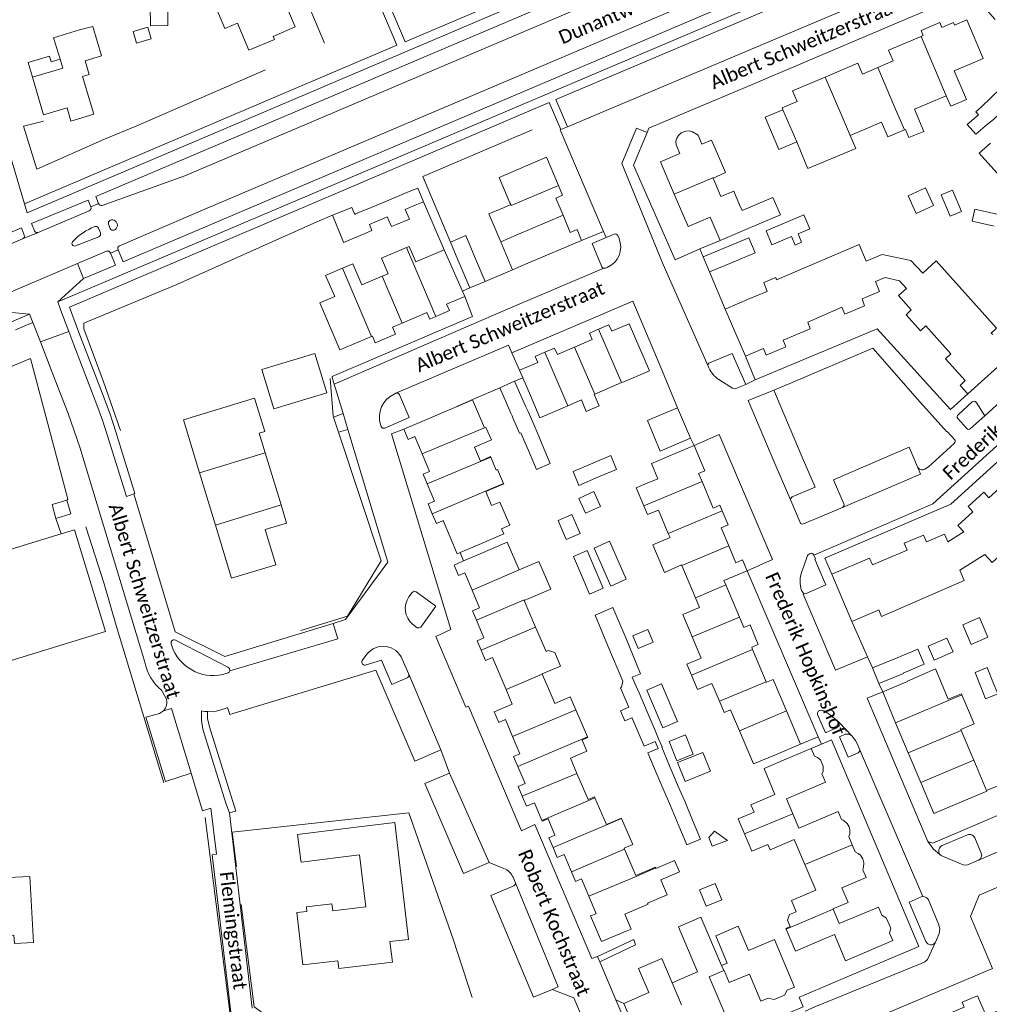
# Model space of a CAD drawing. Extents: x 177628 to 188968, y 384226 to 390673.
# Tile 147 of 256: x 183283 to 183461, y 386505 to 386685. Entities that reach past the tile are written whole.
import ezdxf

# ---------------------------------------------------------------- set-up
doc = ezdxf.new("R2010")
doc.units = 0
for name, color, linetype, lineweight in [('B01_D', 14, 'Continuous', 9), ('B01_F', 14, 'Continuous', 9), ('B01_T', 14, 'Continuous', 9), ('B02_F', 14, 'Continuous', 9), ('B02_T', 14, 'Continuous', 9), ('B07_D', 14, 'Continuous', 9), ('B11_F', 14, 'Continuous', 9), ('B11_S', 14, 'Continuous', 9), ('B14_F', 14, 'Continuous', 9), ('T01_F', 253, 'Continuous', 9), ('T03_F', 253, 'Continuous', 9), ('T04_F', 253, 'HAAG', 9), ('T04_T', 253, 'HAAG', 9), ('T05_F', 253, 'Continuous', 9), ('T05_T', 253, 'Continuous', 9), ('T22_D', 253, 'Continuous', 9), ('T22_F', 253, 'Continuous', 9), ('T22_T', 253, 'Continuous', 9), ('V00_F', 8, 'Continuous', 9), ('V00_T', 8, 'Continuous', 9), ('Z06', 7, 'Continuous', 9)]:
    doc.layers.add(name, color=color, linetype=linetype, lineweight=lineweight)
doc.styles.add('Legend', font='calibri.ttf')
doc.linetypes.add('HAAG', pattern='A,4,-1,[5,TOPOCAD.SHX,S=0.35,R=0,X=-0.35,Y=-0.35],-1', length=6)

msp = doc.modelspace()

# ---------------------------------------------------------------- linework, layer by layer
at = {"layer": 'B01_D', "linetype": 'Continuous'}
for points in [[(183330.829, 386689.912), (183333.593, 386683.403), (183329.56, 386681.671), (183329.809, 386681.094), (183325.09, 386679.127), (183323.012, 386684.073), (183320.701, 386683.113), (183317.744, 386690.232), (183325.934, 386693.728), (183327.239, 386690.671)], [(183294.132, 386682.883), (183289.353, 386681.414), (183290.56, 386677.487)], [(183290.56, 386677.487), (183291.063, 386675.848), (183285.491, 386674.206)], [(183285.491, 386674.206), (183287.525, 386667.295), (183291.833, 386668.562), (183292.546, 386666.168), (183296.726, 386667.406), (183294.681, 386674.321), (183295.894, 386674.679), (183295.142, 386677.212)]]:
    msp.add_lwpolyline(points, dxfattribs=at)
at = {"layer": 'B01_F', "linetype": 'Continuous'}
for points in [[(183412.364, 386656.725), (183410.891, 386660.169)], [(183410.075, 386655.7), (183412.364, 386656.725)], [(183416.492, 386646.482), (183422.412, 386648.992), (183421.05, 386652.205), (183415.388, 386649.788)], [(183411.37, 386644.305), (183409.558, 386648.566)], [(183416.492, 386646.482), (183411.37, 386644.305)], [(183328.009, 386609.329), (183326.131, 386615.477)], [(183398.825, 386603.477), (183401.124, 386604.447)], [(183344.756, 386536.959), (183334.039, 386535.603), (183334.638, 386530.851)]]:
    msp.add_lwpolyline(points, dxfattribs=at)
at = {"layer": 'B01_T', "linetype": 'Continuous'}
for points in [[(183448.563, 386681.834), (183448.164, 386682.759), (183451.563, 386684.207), (183451.957, 386683.282)], [(183454.255, 386683.741), (183454.067, 386684.182), (183451.957, 386683.282)], [(183454.255, 386683.741), (183456.517, 386684.706), (183459.542, 386677.617), (183457.28, 386676.652)], [(183294.132, 386682.883), (183296.529, 386683.484), (183298.124, 386678.095), (183295.142, 386677.212)], [(183448.563, 386681.834), (183448.175, 386681.668)], [(183448.175, 386681.668), (183442.218, 386679.126), (183443.055, 386677.165)], [(183290.56, 386677.487), (183288.935, 386677.008), (183288.633, 386678.033), (183284.704, 386676.875), (183285.491, 386674.206)], [(183430.59, 386674.212), (183436.592, 386676.773), (183437.446, 386674.771)], [(183443.055, 386677.165), (183440.255, 386675.97)], [(183454.222, 386675.347), (183457.28, 386676.652)], [(183440.255, 386675.97), (183437.446, 386674.771)], [(183454.222, 386675.347), (183456.448, 386670.118), (183453.582, 386668.916)], [(183422.83, 386668.248), (183422.707, 386668.591), (183425.453, 386669.762), (183424.638, 386671.672), (183430.59, 386674.212)], [(183403.999, 386660.214), (183403.307, 386661.839), (183403.289, 386662.507), (183403.471, 386663.042), (183403.747, 386663.544), (183404.247, 386663.984), (183405.096, 386664.342), (183405.733, 386664.346), (183406.345, 386664.201), (183407.345, 386663.557), (183408.036, 386661.932)], [(183408.036, 386661.932), (183409.819, 386662.69), (183410.891, 386660.169)], [(183425.383, 386662.336), (183426.999, 386658.482)], [(183403.999, 386660.214), (183400.465, 386658.711), (183402.988, 386652.779)], [(183372.902, 386651.191), (183370.926, 386655.855), (183379.594, 386659.527), (183381.768, 386654.394)], [(183414.946, 386650.838), (183413.878, 386653.339), (183411.516, 386652.329), (183410.075, 386655.7)], [(183381.768, 386654.394), (183382.536, 386652.582), (183381.291, 386652.055), (183382.62, 386648.919)], [(183373.049, 386650.88), (183372.902, 386651.191)], [(183402.988, 386652.779), (183405.512, 386646.846), (183409.558, 386648.566)], [(183371.844, 386650.366), (183373.049, 386650.88)], [(183382.62, 386648.919), (183383.95, 386645.778), (183385.185, 386646.301), (183386.029, 386644.309)], [(183386.029, 386644.309), (183376.201, 386640.146)], [(183360.887, 386642.612), (183355.671, 386640.384)], [(183364.21, 386635.039), (183360.887, 386642.612)], [(183461.269, 386627.079), (183460.982, 386627.361), (183461.96, 386628.239), (183450.943, 386640.554), (183448.452, 386638.325), (183446.307, 386640.667), (183441.05, 386641.757), (183438.118, 386640.492), (183436.814, 386643.557), (183421.708, 386637.13)], [(183349.53, 386637.762), (183345.811, 386636.174)], [(183350.622, 386638.229), (183349.53, 386637.762)], [(183456.69, 386616.23), (183455.29, 386617.78), (183456.24, 386618.68), (183452.65, 386622.66), (183453.59, 386623.55), (183449.01, 386628.67), (183448.04, 386627.8), (183445.43, 386630.7), (183446.36, 386631.59), (183444, 386634.24), (183445.46, 386635.55), (183444.23, 386636.91), (183441.58, 386637.54), (183439.8, 386636.8), (183440.57, 386634.95), (183437.35, 386633.6), (183437.79, 386632.37), (183434.2, 386630.85), (183433.68, 386632.1), (183427.4, 386629.37), (183427.88, 386628.15), (183422.92, 386626.05), (183423.38, 386624.87), (183419.81, 386623.32), (183419.3, 386624.52), (183416, 386623.13)], [(183364.633, 386634.076), (183364.21, 386635.039)], [(183419.975, 386634.985), (183416.821, 386633.667)], [(183340.824, 386634.044), (183338.096, 386632.879), (183341.771, 386624.274), (183347.58, 386626.755)], [(183359.325, 386630.4), (183361.814, 386631.463), (183361.305, 386632.655), (183364.633, 386634.076)], [(183412.322, 386631.711), (183416.821, 386633.667)], [(183416, 386623.13), (183412.322, 386631.711)], [(183353.192, 386629.187), (183357.71, 386631.116), (183358.218, 386629.927), (183359.325, 386630.4)], [(183347.58, 386626.755), (183347.721, 386626.815), (183348.242, 386625.596), (183351.951, 386627.18), (183351.418, 386628.429), (183353.192, 386629.187)], [(183384.712, 386624.771), (183387.954, 386626.17), (183387.451, 386627.338), (183389.119, 386628.058)], [(183389.119, 386628.058), (183391.02, 386628.878), (183391.535, 386627.685), (183394.728, 386629.063), (183398.45, 386620.441), (183393.764, 386618.418)], [(183379.287, 386623.844), (183381.088, 386624.622), (183381.603, 386623.429), (183384.712, 386624.771)], [(183379.287, 386623.844), (183377.507, 386623.076), (183377.979, 386621.982), (183374.665, 386620.551)], [(183464.6, 386623.33), (183456.69, 386616.23)], [(183374.665, 386620.551), (183375.256, 386619.181)], [(183375.256, 386619.181), (183376.667, 386615.913)], [(183393.336, 386618.287), (183388.423, 386616.174)], [(183393.764, 386618.418), (183393.745, 386618.463), (183393.336, 386618.287)], [(183326.131, 386615.477), (183313.139, 386611.51), (183316.099, 386601.775)], [(183363.237, 386613.918), (183366.069, 386615.127), (183368.243, 386610.035)], [(183376.667, 386615.913), (183378.381, 386611.854), (183383.509, 386614.06)], [(183383.509, 386614.06), (183385.974, 386615.12)], [(183388.423, 386616.174), (183388.319, 386616.129)], [(183431.799, 386583.227), (183438.74, 386586.193), (183439.279, 386584.932), (183445.611, 386587.638), (183445.075, 386588.892), (183448.607, 386590.401), (183449.138, 386589.16), (183452.45, 386590.575), (183453.059, 386589.18), (183456.001, 386590.983), (183454.906, 386592.152), (183457.647, 386594.638), (183456.744, 386595.634), (183459.612, 386598.237), (183460.542, 386597.213), (183465.678, 386601.873), (183464.773, 386602.87), (183478.242, 386615.092)], [(183363.237, 386613.918), (183353.477, 386609.755)], [(183353.477, 386609.755), (183354.273, 386607.889), (183355.486, 386608.407), (183356.84, 386605.233)], [(183366.413, 386606.487), (183369.5, 386607.806), (183368.518, 386610.105), (183368.26, 386609.995)], [(183368.243, 386610.035), (183368.26, 386609.995)], [(183328.11, 386605.443), (183327.016, 386609.026), (183328.009, 386609.329)], [(183366.413, 386606.487), (183367.497, 386603.948)], [(183401.992, 386604.83), (183406.652, 386606.782)], [(183406.652, 386606.782), (183408.584, 386602.172), (183407.437, 386601.691), (183408.056, 386600.215)], [(183331.023, 386595.903), (183328.11, 386605.443)], [(183356.84, 386605.233), (183358.2, 386602.044), (183357.015, 386601.539), (183357.767, 386599.777)], [(183401.992, 386604.83), (183401.124, 386604.447)], [(183316.099, 386601.775), (183319, 386592.232)], [(183398.008, 386599.876), (183399.991, 386600.713)], [(183440.199, 386576.595), (183440.419, 386576.71), (183440.937, 386575.519), (183456.062, 386582.099), (183455.251, 386583.963), (183459.826, 386586.86), (183461.187, 386585.354), (183473.414, 386596.411), (183472.543, 386597.375), (183476.574, 386601.018)], [(183357.767, 386599.777), (183359.113, 386596.62), (183357.907, 386596.105), (183358.679, 386594.296)], [(183411.744, 386594.831), (183411.319, 386595.844), (183410.101, 386595.334), (183408.056, 386600.215)], [(183368.463, 386598.348), (183369.547, 386595.808)], [(183319, 386592.232), (183321.96, 386582.497), (183330.069, 386584.973), (183328.108, 386591.392), (183332.034, 386592.591), (183331.023, 386595.903)], [(183363.779, 386587.205), (183363.263, 386586.985), (183360.679, 386593.042), (183359.44, 386592.513), (183358.679, 386594.296)], [(183401.881, 386590.702), (183400.075, 386594.98)], [(183412.947, 386588.407), (183411.565, 386591.705), (183412.831, 386592.236), (183411.744, 386594.831)], [(183402.202, 386589.942), (183401.881, 386590.702)], [(183367.701, 386588.879), (183363.779, 386587.205)], [(183367.04, 386586.758), (183372.399, 386589.105), (183374.568, 386584.021)], [(183416.314, 386583.877), (183415.488, 386585.85), (183414.238, 386585.326), (183412.947, 386588.407)], [(183367.04, 386586.758), (183364.423, 386585.653)], [(183364.423, 386585.653), (183362.674, 386584.914), (183363.474, 386583.019), (183364.619, 386583.503), (183365.974, 386580.295)], [(183375.521, 386578.448), (183380.359, 386580.512), (183378.201, 386585.571), (183374.568, 386584.021)], [(183404.367, 386584.815), (183404.317, 386584.933)], [(183406.852, 386578.927), (183404.367, 386584.815)], [(183412.426, 386581.261), (183412.074, 386582.101), (183416.314, 386583.877)], [(183435.5, 386574.567), (183431.799, 386583.227)], [(183414.896, 386575.367), (183412.426, 386581.261)], [(183365.974, 386580.295), (183367.324, 386577.1), (183366.036, 386576.557), (183366.778, 386574.8)], [(183375.521, 386578.448), (183377.606, 386573.56)], [(183407.602, 386577.151), (183406.852, 386578.927)], [(183440.199, 386576.595), (183435.5, 386574.567)], [(183366.778, 386574.8), (183368.139, 386571.579), (183366.921, 386571.065), (183367.665, 386569.302)], [(183417.322, 386569.455), (183417.155, 386569.854), (183418.365, 386570.36), (183416.853, 386573.97), (183415.686, 386573.481), (183414.896, 386575.367)], [(183377.606, 386573.56), (183379.504, 386569.112)], [(183406.266, 386571.754), (183405.684, 386573.134)], [(183407.903, 386567.877), (183406.266, 386571.754)], [(183367.665, 386569.302), (183368.456, 386567.429), (183369.714, 386567.96), (183372.182, 386562.117)], [(183419.791, 386563.561), (183417.322, 386569.455)], [(183445.677, 386563.606), (183445.653, 386563.661), (183450.801, 386565.905), (183453.126, 386560.349)], [(183409.857, 386563.251), (183411.238, 386559.98)], [(183423.537, 386558.201), (183421.112, 386563.988), (183419.836, 386563.453), (183419.791, 386563.561)], [(183441.126, 386561.694), (183445.677, 386563.606)], [(183372.182, 386562.117), (183373.314, 386559.437), (183370.032, 386558.051), (183370.852, 386556.11), (183372.077, 386556.627), (183373.379, 386553.544)], [(183381.104, 386559.579), (183379.939, 386562.31)], [(183443.501, 386556.037), (183441.126, 386561.694)], [(183411.238, 386559.98), (183412.104, 386557.928), (183413.301, 386558.434), (183414.922, 386554.594)], [(183423.537, 386558.201), (183426.083, 386552.123)], [(183443.501, 386556.037), (183445.799, 386550.565)], [(183414.922, 386554.594), (183417.496, 386548.496), (183421.492, 386550.2)], [(183455.514, 386554.644), (183455.442, 386554.815)], [(183457.814, 386549.172), (183455.514, 386554.644)], [(183373.379, 386553.544), (183374.732, 386550.341), (183373.576, 386549.853), (183374.335, 386548.056)], [(183426.083, 386552.123), (183421.492, 386550.2)], [(183423.43, 386549.384), (183428.031, 386551.341)], [(183428.031, 386551.341), (183428.622, 386549.951)], [(183445.799, 386550.565), (183448.098, 386545.092)], [(183385.147, 386546.777), (183383.966, 386549.538)], [(183415.826, 386535.725), (183414.671, 386538.452), (183417.574, 386539.681), (183416.994, 386541.05), (183421.412, 386542.92), (183419.41, 386547.65), (183423.43, 386549.384)], [(183428.622, 386549.951), (183429.187, 386549.687), (183429.739, 386549.233), (183430.255, 386548.075), (183430.253, 386547.138), (183429.999, 386546.711)], [(183458.282, 386548.06), (183457.814, 386549.172)], [(183374.335, 386548.056), (183375.665, 386544.908), (183374.395, 386544.372), (183375.148, 386542.589)], [(183388.464, 386542.325), (183388.397, 386542.482), (183387.202, 386541.972), (183385.147, 386546.777)], [(183429.999, 386546.711), (183430.659, 386545.158), (183423.499, 386542.114), (183424.659, 386539.385)], [(183458.282, 386548.06), (183460.143, 386543.63)], [(183460.143, 386543.63), (183460.191, 386543.515), (183450.473, 386539.435), (183448.098, 386545.092)], [(183375.148, 386542.589), (183375.925, 386540.75), (183377.387, 386541.367), (183378.739, 386538.165)], [(183390.567, 386537.397), (183388.464, 386542.325)], [(183424.659, 386539.385), (183425.782, 386536.743), (183432.959, 386539.795), (183433.579, 386538.338)], [(183335.756, 386521.525), (183333.871, 386521.301), (183335.012, 386511.708), (183341.401, 386512.468), (183341.566, 386511.073), (183351.382, 386512.24), (183350.936, 386515.986), (183354.35, 386516.392), (183351.804, 386537.797), (183344.756, 386536.959)], [(183378.739, 386538.165), (183378.806, 386538.006), (183379.874, 386538.457), (183381.138, 386535.462), (183380.031, 386534.994), (183380.788, 386533.203)], [(183433.579, 386538.338), (183433.88, 386538.235), (183434.212, 386537.989), (183434.612, 386537.631), (183434.999, 386536.977), (183435.133, 386536.436), (183435.116, 386535.663), (183434.909, 386535.208)], [(183426.883, 386530.073), (183424.932, 386534.683), (183420.514, 386532.813), (183420.105, 386533.778), (183417.175, 386532.537), (183415.826, 386535.725)], [(183434.909, 386535.208), (183435.55, 386533.7)], [(183380.788, 386533.203), (183381.56, 386531.375), (183382.83, 386531.912), (183384.159, 386528.766)], [(183393.895, 386532.907), (183393.828, 386533.064)], [(183395.953, 386528.082), (183393.895, 386532.907)], [(183435.55, 386533.7), (183436.106, 386532.393)], [(183436.106, 386532.393), (183436.655, 386532.135), (183437.06, 386531.793), (183437.505, 386531.128), (183437.685, 386530.385), (183437.59, 386529.613), (183437.484, 386529.151)], [(183345.362, 386531.867), (183346.497, 386522.331)], [(183384.159, 386528.766), (183384.904, 386527.001), (183386.008, 386527.467), (183387.353, 386524.289)], [(183425.286, 386521.468), (183424.448, 386523.518), (183428.866, 386525.388), (183426.883, 386530.073)], [(183432.054, 386521.899), (183432.027, 386521.962), (183434.804, 386523.142), (183433.664, 386525.822), (183438.098, 386527.707), (183437.484, 386529.151)], [(183387.353, 386524.289), (183388.705, 386521.094), (183387.676, 386520.679), (183389.63, 386516.016), (183394.175, 386517.921)], [(183340.459, 386521.613), (183340.308, 386522.884), (183335.661, 386522.328), (183335.756, 386521.525)], [(183394.175, 386517.921), (183395.102, 386518.276), (183393.919, 386521.031), (183398.184, 386522.851), (183398.109, 386523.026)], [(183440.976, 386520.836), (183440.345, 386522.322), (183433.17, 386519.272), (183432.054, 386521.899)], [(183442.373, 386517.551), (183442.6, 386518.46), (183441.79, 386520.37), (183440.976, 386520.836)], [(183427.851, 386515.376), (183432.284, 386517.261), (183434.313, 386512.488), (183442.962, 386516.165), (183442.373, 386517.551)], [(183393.724, 386504.689), (183398.339, 386506.648), (183396.46, 386511.076), (183400.731, 386512.889)], [(183411.056, 386501.796), (183412.423, 386502.375), (183409.385, 386509.559), (183412.047, 386510.685)], [(183412.047, 386510.685), (183412.102, 386510.708), (183413.033, 386508.506), (183416.743, 386510.053), (183418.85, 386505.07), (183420.14, 386505.615)], [(183423.053, 386512.276), (183425, 386507.67), (183423.637, 386507.094)], [(183420.14, 386505.615), (183421.25, 386505.37), (183423.15, 386506.17), (183423.637, 386507.094)], [(183466.184, 386499.574), (183464.235, 386504.182), (183460.062, 386502.417), (183458.509, 386506.088), (183455.677, 386504.891), (183456.062, 386503.982), (183452.445, 386502.452)], [(183398.775, 386496.604), (183397.406, 386496.025), (183393.724, 386504.689)]]:
    msp.add_lwpolyline(points, dxfattribs=at)
at = {"layer": 'B02_F', "linetype": 'Continuous'}
for points in [[(183455.539, 386649.615), (183453.493, 386648.76), (183451.829, 386652.662), (183453.898, 386653.529), (183455.539, 386649.615)], [(183461.557, 386646.936), (183457.531, 386647.848), (183458.016, 386650.034), (183462.016, 386649.128)], [(183450.405, 386567.801), (183450.527, 386567.515), (183454.006, 386569.001), (183452.897, 386571.547), (183449.449, 386570.041)]]:
    msp.add_lwpolyline(points, dxfattribs=at)
at = {"layer": 'B02_T', "linetype": 'Continuous'}
for points in [[(183461.386, 386666.45), (183464.979, 386669.819), (183462.783, 386672.161), (183459.193, 386668.794)], [(183425.383, 386662.336), (183422.113, 386660.949), (183419.604, 386666.865), (183422.83, 386668.248)], [(183458.674, 386667.314), (183458.147, 386667.873), (183459.193, 386668.794)], [(183461.386, 386666.45), (183460.299, 386665.587)], [(183350.302, 386651.527), (183354.467, 386653.277)], [(183354.467, 386653.277), (183356.038, 386653.889), (183357.107, 386651.404)], [(183347.519, 386650.358), (183350.302, 386651.527)], [(183340.446, 386648.929), (183343.978, 386650.345), (183344.484, 386649.083)], [(183344.663, 386649.158), (183347.519, 386650.358)], [(183353.752, 386649.994), (183355.532, 386650.742)], [(183342.311, 386644.275), (183340.446, 386648.929)], [(183344.484, 386649.083), (183344.663, 386649.158)], [(183348.584, 386647.823), (183350.456, 386648.61)], [(183420.859, 386643.52), (183419.773, 386646.09), (183426.693, 386649.013), (183427.779, 386646.443)], [(183425.637, 386645.538), (183427.779, 386646.443)], [(183362.022, 386644.012), (183364.822, 386645.202), (183366.188, 386641.972)], [(183363.388, 386640.788), (183362.022, 386644.012)], [(183413.437, 386640.226), (183417.765, 386642.048), (183416.606, 386644.803), (183408.285, 386641.305)], [(183420.859, 386643.52), (183424.448, 386645.036)], [(183363.62, 386640.239), (183363.388, 386640.788)], [(183366.188, 386641.972), (183366.439, 386641.379)], [(183368.38, 386636.831), (183366.439, 386641.379)], [(183408.285, 386641.305), (183409.447, 386638.546)], [(183363.62, 386640.239), (183365.584, 386635.637)], [(183365.584, 386635.637), (183368.38, 386636.831)], [(183329.682, 386613.502), (183327.518, 386620.686), (183337.216, 386623.606), (183339.38, 386616.422), (183329.682, 386613.502)], [(183371.048, 386617.347), (183373.765, 386618.53)], [(183373.075, 386612.693), (183371.048, 386617.347)], [(183373.765, 386618.53), (183375.841, 386613.882)], [(183376.229, 386613.012), (183375.841, 386613.882)], [(183403.597, 386613.702), (183399.07, 386611.77)], [(183405.974, 386608.132), (183403.597, 386613.702)], [(183373.075, 386612.693), (183373.291, 386612.197)], [(183373.291, 386612.197), (183373.455, 386611.821)], [(183373.455, 386611.821), (183374.673, 386609.023), (183374.911, 386609.125)], [(183377.473, 386610.228), (183376.229, 386613.012)], [(183401.229, 386606.107), (183400.4, 386605.772), (183398.104, 386611.35), (183399.07, 386611.77)], [(183401.229, 386606.107), (183405.974, 386608.132)], [(183378.83, 386606.982), (183380.293, 386603.487), (183377.753, 386602.399), (183376.275, 386605.901)], [(183392.404, 386602.4), (183391.339, 386604.928), (183388.048, 386603.541)], [(183388.048, 386603.541), (183384.446, 386602.022), (183385.512, 386599.494), (183389.135, 386601.022)], [(183389.135, 386601.022), (183392.404, 386602.4)], [(183289.804, 386593.447), (183289.136, 386595.992), (183291.797, 386596.778)], [(183291.797, 386596.778), (183292.542, 386594.255), (183289.804, 386593.447)], [(183385.743, 386590.663), (183383.205, 386589.596), (183381.702, 386593.056), (183384.233, 386594.138), (183385.743, 386590.663)], [(183272.621, 386585.048), (183278.357, 386566.452), (183298.88, 386572.737), (183293.181, 386591.345), (183290.757, 386590.603)], [(183290.757, 386590.603), (183272.621, 386585.048)], [(183385.974, 386583.03), (183384.508, 386586.467), (183387.054, 386587.55), (183388.52, 386584.1)], [(183389.986, 386580.65), (183387.443, 386579.585), (183385.974, 386583.03)], [(183388.52, 386584.1), (183389.986, 386580.65)], [(183443.794, 386567.939), (183447.553, 386569.504), (183448.73, 386566.748), (183444.9, 386565.113), (183444.923, 386565.059)], [(183443.794, 386567.939), (183439.259, 386566.068)], [(183439.259, 386566.068), (183440.439, 386563.209)], [(183440.439, 386563.209), (183444.923, 386565.059)], [(183400.663, 386563.144), (183397.973, 386561.992), (183400.912, 386555.131), (183403.601, 386556.284)], [(183396.534, 386561.506), (183397.998, 386558.067)], [(183394.671, 386558.869), (183394.01, 386560.416)], [(183397.998, 386558.067), (183399.466, 386554.62)], [(183399.606, 386547.079), (183398.155, 386550.521), (183400.047, 386551.318)], [(183400.679, 386551.585), (183402.129, 386548.143)], [(183401.056, 386543.637), (183399.606, 386547.079)], [(183402.129, 386548.143), (183403.58, 386544.701)], [(183404.889, 386541.716), (183406.343, 386538.24)], [(183403.829, 386537.155), (183402.291, 386540.848)], [(183406.343, 386538.24), (183407.797, 386534.762), (183405.271, 386533.694), (183403.829, 386537.155)]]:
    msp.add_lwpolyline(points, dxfattribs=at)
at = {"layer": 'B07_D', "linetype": 'Continuous'}
for points in [[(183448.175, 386681.668), (183452.76, 386670.777)], [(183440.255, 386675.97), (183443.295, 386668.778), (183445.12, 386664.567)], [(183430.59, 386674.212), (183433.86, 386666.688), (183435.194, 386663.544)], [(183422.83, 386668.248), (183423.3, 386667.22), (183425.383, 386662.336)], [(183402.988, 386652.779), (183410.053, 386655.752), (183410.075, 386655.7)], [(183381.768, 386654.394), (183373.101, 386650.722), (183373.049, 386650.88)], [(183382.62, 386648.919), (183374.013, 386645.28)], [(183371.211, 386644.085), (183374.013, 386645.28)], [(183359.325, 386630.4), (183353.938, 386643.014)], [(183347.58, 386626.755), (183342.253, 386639.228)], [(183353.192, 386629.187), (183349.53, 386637.762)], [(183389.119, 386628.058), (183393.336, 386618.287)], [(183384.712, 386624.771), (183388.423, 386616.174)], [(183379.287, 386623.844), (183383.509, 386614.06)], [(183356.84, 386605.233), (183368.243, 386610.035)], [(183328.11, 386605.443), (183316.099, 386601.775)], [(183357.767, 386599.777), (183369.391, 386604.679)], [(183358.679, 386594.296), (183371.731, 386599.821)], [(183397.403, 386595.755), (183408.056, 386600.215)], [(183331.023, 386595.903), (183319, 386592.232)], [(183401.881, 386590.702), (183411.744, 386594.831)], [(183404.367, 386584.815), (183412.947, 386588.407)], [(183365.974, 386580.295), (183374.568, 386584.021)], [(183412.426, 386581.261), (183406.852, 386578.927)], [(183366.778, 386574.8), (183375.492, 386578.516), (183375.521, 386578.448)], [(183414.896, 386575.367), (183406.266, 386571.754)], [(183367.665, 386569.302), (183377.606, 386573.56)], [(183417.322, 386569.455), (183406.138, 386564.773)], [(183372.182, 386562.117), (183378.814, 386564.948)], [(183419.791, 386563.561), (183411.238, 386559.98)], [(183443.501, 386556.037), (183455.625, 386561.128)], [(183373.379, 386553.544), (183382.119, 386557.199), (183384.962, 386558.424)], [(183423.537, 386558.201), (183414.922, 386554.594)], [(183455.514, 386554.644), (183445.799, 386550.565)], [(183374.335, 386548.056), (183387.089, 386553.451)], [(183457.814, 386549.172), (183448.098, 386545.092)], [(183375.148, 386542.589), (183385.147, 386546.777)], [(183378.739, 386538.165), (183388.464, 386542.325)], [(183415.826, 386535.725), (183424.659, 386539.385)], [(183380.788, 386533.203), (183393.349, 386538.525)], [(183384.159, 386528.766), (183393.895, 386532.907)], [(183426.883, 386530.073), (183435.55, 386533.7)], [(183387.353, 386524.289), (183396.015, 386527.934), (183399.587, 386529.504)], [(183423.432, 386518.247), (183432.054, 386521.899)], [(183411.626, 386511.607), (183412.047, 386510.685)], [(183402.611, 386508.461), (183404.278, 386504.421)]]:
    msp.add_lwpolyline(points, dxfattribs=at)
at = {"layer": 'B11_F', "linetype": 'Continuous'}
msp.add_lwpolyline([(183421.708, 386637.13), (183421.554, 386637.508), (183419.357, 386636.636), (183419.975, 386634.985)], dxfattribs=at)
at = {"layer": 'B11_S', "linetype": 'Continuous'}
for points in [[(183445.12, 386664.567), (183445.284, 386664.636), (183445.913, 386663.138), (183448.641, 386664.282), (183446.941, 386668.337), (183452.76, 386670.777)], [(183452.76, 386670.777), (183453.582, 386668.916)], [(183435.194, 386663.544), (183440.938, 386665.952), (183442.057, 386663.283), (183445.12, 386664.567)], [(183426.999, 386658.482), (183427.417, 386657.486), (183436.191, 386661.165), (183435.194, 386663.544)], [(183460.838, 386662.119), (183458.808, 386660.29), (183462.57, 386656.109), (183464.617, 386657.951)], [(183371.211, 386644.085), (183369.042, 386649.171), (183371.844, 386650.366)], [(183415.388, 386649.788), (183414.946, 386650.838)], [(183371.211, 386644.085), (183373.385, 386638.953)], [(183350.622, 386638.229), (183349.406, 386641.078), (183353.938, 386643.014)], [(183353.938, 386643.014), (183354.454, 386643.234), (183355.671, 386640.384)], [(183340.824, 386634.044), (183339.172, 386637.912), (183342.253, 386639.228)], [(183342.253, 386639.228), (183344.16, 386640.042), (183345.811, 386636.174)], [(183373.385, 386638.953), (183376.201, 386640.146)], [(183388.319, 386616.129), (183389.22, 386614.035), (183386.874, 386613.026), (183385.974, 386615.12)], [(183369.391, 386604.679), (183369.363, 386604.745), (183367.497, 386603.948)], [(183371.731, 386599.821), (183370.633, 386602.394), (183370.408, 386602.298), (183369.391, 386604.679)], [(183399.991, 386600.713), (183398.825, 386603.477)], [(183368.463, 386598.348), (183371.759, 386599.756), (183371.731, 386599.821)], [(183398.008, 386599.876), (183396.018, 386599.036), (183397.403, 386595.755)], [(183367.701, 386588.879), (183371.764, 386590.613), (183371.361, 386591.559), (183372.852, 386592.196), (183371.039, 386596.445), (183369.547, 386595.808)], [(183397.403, 386595.755), (183398.085, 386594.14), (183400.075, 386594.98)], [(183404.317, 386584.933), (183401.183, 386583.521), (183399.086, 386588.629), (183402.202, 386589.942)], [(183407.602, 386577.151), (183404.535, 386575.856), (183405.684, 386573.134)], [(183378.814, 386564.948), (183378.794, 386564.995), (183382.148, 386566.426), (183381.098, 386568.889), (183379.92, 386569.29), (183379.504, 386569.112)], [(183406.138, 386564.773), (183405.293, 386566.775), (183407.903, 386567.877)], [(183379.939, 386562.31), (183378.814, 386564.948)], [(183409.857, 386563.251), (183407.246, 386562.149), (183406.138, 386564.773)], [(183455.625, 386561.128), (183455.53, 386561.356), (183453.126, 386560.349)], [(183455.442, 386554.815), (183457.846, 386555.821), (183455.625, 386561.128)], [(183384.962, 386558.424), (183383.948, 386560.795), (183381.104, 386559.579)], [(183387.089, 386553.451), (183384.962, 386558.424)], [(183383.966, 386549.538), (183386.993, 386550.833), (183386.118, 386552.879), (183387.146, 386553.319), (183387.089, 386553.451)], [(183393.349, 386538.525), (183393.328, 386538.574), (183390.567, 386537.397)], [(183393.828, 386533.064), (183395.393, 386533.732), (183393.349, 386538.525)], [(183345.362, 386531.867), (183334.68, 386530.521), (183334.638, 386530.851)], [(183398.109, 386523.026), (183401.697, 386524.557), (183400.53, 386527.293), (183403.91, 386528.734), (183403.013, 386530.837), (183399.634, 386529.395), (183399.587, 386529.504)], [(183399.587, 386529.504), (183399.541, 386529.612), (183395.953, 386528.082)], [(183346.497, 386522.331), (183340.459, 386521.613)], [(183423.432, 386518.247), (183423.371, 386518.391), (183424.188, 386518.739), (183423.689, 386519.913), (183424.075, 386520.973), (183425.286, 386521.468)], [(183411.626, 386511.607), (183407.868, 386520.464), (183403.735, 386518.71), (183407.25, 386510.43), (183402.611, 386508.461)], [(183423.053, 386512.276), (183421.318, 386516.38), (183416.578, 386514.369), (183414.691, 386518.816), (183410.563, 386517.064), (183412.687, 386512.058), (183411.626, 386511.607)], [(183427.851, 386515.376), (183425.142, 386514.224), (183423.432, 386518.247)], [(183402.611, 386508.461), (183400.731, 386512.889)]]:
    msp.add_lwpolyline(points, dxfattribs=at)
at = {"layer": 'B14_F', "linetype": 'Continuous'}
for points in [[(183310.31, 386683.639), (183307.119, 386683.602), (183307.076, 386687.305), (183310.267, 386687.342), (183310.31, 386683.639)], [(183307.235, 386681.192), (183306.613, 386683.333), (183303.956, 386682.561), (183304.578, 386680.42), (183307.235, 386681.192)], [(183458.674, 386667.314), (183456.618, 386665.517), (183458.19, 386663.783), (183460.299, 386665.587)], [(183445.787, 386652.481), (183448.977, 386653.943), (183450.458, 386650.711), (183447.268, 386649.249), (183445.787, 386652.481)], [(183357.107, 386651.404), (183355.532, 386650.742)], [(183353.752, 386649.994), (183354.489, 386648.239), (183352.13, 386647.248)], [(183348.584, 386647.823), (183347.185, 386647.235), (183347.642, 386646.148), (183346.206, 386645.545)], [(183352.13, 386647.248), (183351.194, 386646.855), (183350.456, 386648.61)], [(183346.206, 386645.545), (183342.442, 386643.963), (183342.311, 386644.275)], [(183424.448, 386645.036), (183425.107, 386643.475), (183426.296, 386643.978), (183425.637, 386645.538)], [(183409.447, 386638.546), (183413.437, 386640.226)], [(183377.473, 386610.228), (183378.206, 386608.475)], [(183374.911, 386609.125), (183375.651, 386607.375)], [(183378.206, 386608.475), (183378.83, 386606.982)], [(183375.651, 386607.375), (183376.275, 386605.901)], [(183386.72, 386594.393), (183385.495, 386597.106), (183388.254, 386598.351), (183389.479, 386595.638), (183386.72, 386594.393)], [(183388.31, 386588.006), (183391.122, 386589.249), (183392.26, 386586.674)], [(183389.423, 386585.487), (183388.31, 386588.006)], [(183392.26, 386586.674), (183394.191, 386582.303), (183391.379, 386581.06), (183389.423, 386585.487)], [(183390.83, 386570.147), (183388.482, 386575.749), (183391.755, 386577.121), (183394.088, 386571.556)], [(183455.777, 386573.988), (183457.305, 386570.391), (183460.398, 386571.705), (183458.871, 386575.302), (183455.777, 386573.988)], [(183396.402, 386569.64), (183395.402, 386571.966), (183398.121, 386573.134), (183399.121, 386570.808), (183396.402, 386569.64)], [(183393.322, 386562.027), (183393.143, 386562.445), (183393.341, 386562.529), (183393.554, 386563.649), (183390.83, 386570.147)], [(183394.088, 386571.556), (183396.827, 386565.021), (183395.294, 386564.378), (183395.84, 386563.112)], [(183450.405, 386567.801), (183449.449, 386570.041)], [(183458.047, 386565.248), (183460.27, 386566.131), (183461.309, 386563.515)], [(183459.103, 386562.589), (183458.047, 386565.248)], [(183395.84, 386563.112), (183396.534, 386561.506)], [(183403.601, 386556.284), (183400.663, 386563.144)], [(183461.309, 386563.515), (183462.186, 386561.308), (183459.963, 386560.425), (183459.103, 386562.589)], [(183394.01, 386560.416), (183393.322, 386562.027)], [(183395.278, 386556.882), (183395.24, 386556.97), (183393.918, 386556.405), (183393.144, 386558.216), (183394.671, 386558.869)], [(183399.498, 386552.603), (183397.476, 386551.739), (183395.278, 386556.882)], [(183399.466, 386554.62), (183400.113, 386553.101)], [(183402.033, 386552.601), (183405.011, 386553.828), (183406.456, 386550.319), (183403.478, 386549.092), (183402.033, 386552.601)], [(183400.047, 386551.318), (183399.498, 386552.603)], [(183400.113, 386553.101), (183400.746, 386551.614), (183400.679, 386551.585)], [(183403.564, 386548.752), (183404.97, 386545.281), (183409.594, 386547.153), (183408.188, 386550.624), (183403.564, 386548.752)], [(183401.056, 386543.637), (183401.741, 386542.089)], [(183403.58, 386544.701), (183404.257, 386543.157)], [(183404.257, 386543.157), (183404.889, 386541.716)], [(183401.741, 386542.089), (183402.291, 386540.848)], [(183410.372, 386536.216), (183409.314, 386535.065), (183409.926, 386533.431), (183412.738, 386534.473), (183410.372, 386536.216)], [(183281.137, 386527.695), (183285.052, 386527.9), (183285.685, 386515.801), (183282.202, 386515.619), (183282.122, 386517.14), (183281.691, 386517.117), (183281.137, 386527.695)], [(183410.489, 386526.643), (183407.607, 386525.479), (183408.82, 386522.478), (183411.702, 386523.642), (183410.489, 386526.643)]]:
    msp.add_lwpolyline(points, dxfattribs=at)
at = {"layer": 'T01_F', "linetype": 'Continuous'}
msp.add_lwpolyline([(183298.674, 386662.866), (183286.317, 386657.388)], dxfattribs=at)
at = {"layer": 'T03_F', "linetype": 'Continuous'}
for points in [[(183298.674, 386662.866), (183304.604, 386665.305)], [(183298.473, 386618.633), (183294.911, 386628.147), (183294.919, 386629.188), (183311.907, 386636.245), (183337.569, 386647.708)], [(183217.607, 386558.146), (183206.35, 386590.097), (183260.665, 386612.534), (183285.155, 386622.716), (183291.999, 386596.951), (183291.797, 386596.778)], [(183340.599, 386611.993), (183340.526, 386612.212), (183339.967, 386619.063)], [(183341.524, 386609.213), (183340.599, 386611.993)], [(183334.621, 386572.912), (183343.139, 386575.531), (183349.355, 386585.679), (183341.524, 386609.213)], [(183289.804, 386593.447), (183290.757, 386590.603)], [(183298.616, 386581.456), (183295.295, 386591.886)], [(183309.548, 386545.057), (183300.834, 386573.848), (183298.616, 386581.456)], [(183322.867, 386529.749), (183322.081, 386535.998), (183354.387, 386539.584), (183362.505, 386516.415), (183365.965, 386505.766)], [(183328.661, 386502.047), (183328.646, 386502.201), (183326.107, 386504.06), (183323.732, 386522.756)]]:
    msp.add_lwpolyline(points, dxfattribs=at)
at = {"layer": 'T04_F', "linetype": 'HAAG'}
for points in [[(183338.971, 386680.439), (183333.656, 386693.055)], [(183328.14, 386675.562), (183304.604, 386665.305)], [(183286.317, 386657.388), (183283.896, 386665.202), (183287.521, 386666.132)], [(183298.473, 386618.633), (183301.602, 386609.545)], [(183395.863, 386515.413), (183389.343, 386512.313)], [(183393.724, 386504.689), (183392.303, 386505.356)]]:
    msp.add_lwpolyline(points, dxfattribs=at)
at = {"layer": 'T04_T', "linetype": 'HAAG'}
for points in [[(183317.105, 386538.705), (183321.665, 386502.64), (183321.037, 386502.134)], [(183392.303, 386505.356), (183389.343, 386512.313)]]:
    msp.add_lwpolyline(points, dxfattribs=at)
at = {"layer": 'T05_F', "linetype": 'Continuous'}
for points in [[(183362.022, 386644.012), (183356.987, 386656.013), (183376.981, 386664.581)], [(183337.569, 386647.708), (183340.446, 386648.929)], [(183411.37, 386644.305), (183407.64, 386642.76)], [(183363.779, 386587.205), (183364.423, 386585.653)], [(183460.143, 386543.63), (183467.212, 386546.493), (183469.95, 386549.031)]]:
    msp.add_lwpolyline(points, dxfattribs=at)
at = {"layer": 'T05_T', "linetype": 'Continuous'}
for points in [[(183415.512, 386672.15), (183406.783, 386668.449)], [(183357.107, 386651.404), (183360.887, 386642.612)], [(183368.38, 386636.831), (183373.385, 386638.953)], [(183412.322, 386631.711), (183409.447, 386638.546)], [(183403.597, 386613.702), (183400.381, 386621.351)], [(183371.048, 386617.347), (183366.244, 386615.272)], [(183435.5, 386574.567), (183438.35, 386568.123)], [(183438.35, 386568.123), (183439.259, 386566.068)], [(183435.897, 386510.076), (183426.742, 386506.187)]]:
    msp.add_lwpolyline(points, dxfattribs=at)
at = {"layer": 'T22_D', "linetype": 'Continuous'}
msp.add_lwpolyline([(183373.91, 386618.6), (183373.765, 386618.53)], dxfattribs=at)
at = {"layer": 'T22_F', "linetype": 'Continuous'}
msp.add_lwpolyline([(183395.566, 386516.366), (183395.863, 386515.413)], dxfattribs=at)
at = {"layer": 'T22_T', "linetype": 'Continuous'}
for points in [[(183407.64, 386642.76), (183408.285, 386641.305)], [(183364.21, 386635.039), (183365.584, 386635.637)], [(183375.256, 386619.181), (183373.91, 386618.6)], [(183405.974, 386608.132), (183406.652, 386606.782)], [(183441.126, 386561.694), (183440.439, 386563.209)], [(183429.329, 386553.483), (183429.9, 386552.15)], [(183389.343, 386512.313), (183388.945, 386513.248)]]:
    msp.add_lwpolyline(points, dxfattribs=at)
at = {"layer": 'V00_F', "linetype": 'Continuous'}
for points in [[(183409.167, 386621.289), (183400.967, 386639.908), (183393.396, 386658.389), (183396.046, 386664.892)], [(183297.611, 386651.068), (183296.189, 386650.453)], [(183286.571, 386645.785), (183283.705, 386644.586)], [(183390.03, 386645.935), (183390.533, 386644.85)], [(183299.771, 386642.01), (183301.186, 386642.589)], [(183390.107, 386639.214), (183371.742, 386631.419), (183340.737, 386617.996)], [(183290.157, 386633.053), (183294.828, 386637.338)], [(183292.15, 386627.653), (183290.712, 386631.468), (183290.157, 386633.053)], [(183284.948, 386630.847), (183280.474, 386631.254)], [(183285.582, 386629.299), (183284.948, 386630.847)], [(183352.005, 386616.355), (183372.663, 386625.146)], [(183409.451, 386621.933), (183413.586, 386623.616), (183416.098, 386617.977)], [(183416.098, 386617.977), (183417.77, 386618.81)], [(183416.535, 386615.04), (183421.208, 386616.913)], [(183421.208, 386616.913), (183424.113, 386618.129)], [(183363.28, 386614.01), (183363.237, 386613.918)], [(183342.356, 386612.643), (183340.599, 386611.993)], [(183341.524, 386609.213), (183343.239, 386609.725)], [(183426.603, 386579.578), (183432.484, 386565.66), (183438.35, 386568.123)], [(183321.648, 386565.568), (183341.372, 386571.421)], [(183360.24, 386551.09), (183354.376, 386564.924)], [(183314.585, 386546.845), (183310.928, 386558.662), (183309.47, 386558.242)], [(183433.229, 386556.035), (183435.497, 386553.62)], [(183429.329, 386553.483), (183426.083, 386552.123)], [(183428.031, 386551.341), (183429.9, 386552.15)], [(183448.488, 386524.23), (183436.898, 386551.187)], [(183361.836, 386546.836), (183369.102, 386530.474)], [(183451.617, 386531.956), (183450.455, 386532.935), (183449.38, 386534.34)], [(183458.648, 386530.883), (183469.631, 386535.561)], [(183373.874, 386526.854), (183381.74, 386507.7), (183380.656, 386507.243)], [(183388.945, 386513.248), (183395.566, 386516.366)], [(183450.815, 386515.894), (183449.336, 386512.714), (183448.865, 386512.289), (183448.148, 386511.977), (183428.723, 386504.021), (183426.915, 386503.229)]]:
    msp.add_lwpolyline(points, dxfattribs=at)
at = {"layer": 'V00_T', "linetype": 'Continuous'}
for points in [[(183530.555, 386735.289), (183298.104, 386636.42)], [(183461.95, 386724.795), (183435.633, 386713.726), (183284.515, 386649.388), (183284.027, 386651.029)], [(183456.417, 386724.325), (183353.703, 386680.683), (183350.799, 386687.569)], [(183459.195, 386721.223), (183436.567, 386711.671), (183297.085, 386652.335)], [(183456.335, 386717.977), (183451.4, 386715.839), (183437.682, 386709.003), (183313.426, 386656.148), (183301.318, 386651.826)], [(183468.181, 386714.298), (183317.085, 386650.046), (183301.418, 386643.333)], [(183302.091, 386640.413), (183470.264, 386711.967), (183469.493, 386713.776)], [(183454.793, 386701.306), (183381.332, 386670.084)], [(183383.446, 386665.119), (183458.734, 386696.973)], [(183461.73, 386684.76), (183459.81, 386686.88), (183453.42, 386688.22), (183415.512, 386672.15)], [(183284.027, 386651.029), (183352.228, 386680.055), (183349.294, 386686.927)], [(183279.797, 386674.585), (183280.078, 386672.168), (183279.416, 386668.355), (183279.493, 386666.265), (183284.027, 386651.029)], [(183380.101, 386669.559), (183298.892, 386634.922)], [(183380.101, 386669.559), (183382.203, 386664.593)], [(183383.446, 386665.119), (183381.332, 386670.084)], [(183406.783, 386668.449), (183398.34, 386664.87), (183398.016, 386664.082)], [(183390.03, 386645.935), (183382.1, 386664.55), (183382.203, 386664.593)], [(183382.203, 386664.593), (183383.446, 386665.119)], [(183398.016, 386664.082), (183395.544, 386658.075), (183403.12, 386640.79), (183407.64, 386642.76)], [(183398.016, 386664.082), (183396.046, 386664.892)], [(183295.681, 386651.715), (183285.348, 386647.4), (183285.905, 386646.062)], [(183295.681, 386651.715), (183296.189, 386650.453)], [(183297.085, 386652.335), (183297.611, 386651.068)], [(183298.275, 386650.734), (183301.318, 386651.826)], [(183286.571, 386645.785), (183295.909, 386649.748)], [(183299.692, 386647.993), (183299.428, 386647.708), (183299.431, 386647.319)], [(183283.997, 386645.273), (183283.471, 386646.644), (183230.565, 386624.075)], [(183297.569, 386646.574), (183297.957, 386645.717)], [(183297.957, 386645.717), (183297.933, 386645.308), (183297.658, 386645.005)], [(183299.431, 386647.319), (183299.759, 386646.499)], [(183386.029, 386644.309), (183390.03, 386645.935)], [(183237.794, 386624.037), (183269.475, 386638.564), (183283.705, 386644.586)], [(183293.408, 386643.306), (183297.658, 386645.005)], [(183390.107, 386639.214), (183389.871, 386639.311), (183389.709, 386639.509), (183387.939, 386643.755), (183390.533, 386644.85)], [(183390.533, 386644.85), (183391.957, 386645.452)], [(183392.645, 386645.194), (183392.865, 386644.647)], [(183299.07, 386642.338), (183293.773, 386640.089)], [(183302.091, 386640.413), (183301.186, 386642.589)], [(183294.828, 386637.338), (183300.704, 386639.812), (183299.771, 386642.01)], [(183293.773, 386640.089), (183279.298, 386633.942)], [(183293.773, 386640.089), (183294.828, 386637.338)], [(183390.713, 386639.389), (183390.369, 386639.244), (183390.107, 386639.214)], [(183290.157, 386633.053), (183298.104, 386636.42)], [(183298.892, 386634.922), (183292.272, 386632.118), (183294.02, 386627.495)], [(183364.633, 386634.076), (183366.07, 386630.37), (183340.35, 386619.43), (183340.361, 386619.239), (183340.737, 386617.996)], [(183373.269, 386623.722), (183395.4, 386633.2), (183400.381, 386621.351)], [(183428.509, 386586.734), (183450.306, 386596.08), (183491.303, 386633.271)], [(183276.751, 386627.374), (183284.948, 386630.847)], [(183285.582, 386629.299), (183282.389, 386627.931)], [(183286.949, 386625.729), (183285.582, 386629.299)], [(183446.875, 386620.705), (183440.12, 386628.12), (183417.77, 386618.81)], [(183292.15, 386627.653), (183286.949, 386625.729)], [(183293.073, 386625.194), (183292.15, 386627.653)], [(183294.02, 386627.495), (183298.657, 386615.421), (183299.778, 386612.36), (183300.791, 386609.262), (183304.26, 386597.98), (183304.065, 386597.917)], [(183289.21, 386619.825), (183286.949, 386625.729)], [(183293.073, 386625.194), (183297.315, 386614.216), (183298.332, 386611.408), (183299.259, 386608.568), (183302.69, 386597.47), (183304.065, 386597.917)], [(183372.663, 386625.146), (183373.269, 386623.722)], [(183439.35, 386624.57), (183424.113, 386618.129)], [(183439.35, 386624.57), (183447.501, 386615.265), (183452.859, 386609.269), (183452.946, 386609.353), (183454.273, 386607.876)], [(183373.269, 386623.722), (183374.665, 386620.551)], [(183417.77, 386618.81), (183416, 386623.13)], [(183471, 386622.374), (183459.8, 386612.22)], [(183409.316, 386620.971), (183409.167, 386621.289)], [(183456.69, 386616.23), (183453.522, 386613.347), (183449.164, 386618.181), (183446.875, 386620.705)], [(183289.21, 386619.825), (183292.025, 386612.62), (183294.15, 386606.51), (183306.054, 386567.11)], [(183411.135, 386618.853), (183413.646, 386617.259), (183413.952, 386617.161), (183414.271, 386617.197), (183416.098, 386617.977)], [(183340.737, 386617.996), (183342.356, 386612.643)], [(183424.576, 386597.372), (183428.741, 386599.153), (183426.214, 386605.084), (183421.208, 386616.913)], [(183431.799, 386583.227), (183430.533, 386586.188), (183453.606, 386596.056), (183476.585, 386616.918), (183478.242, 386615.092)], [(183349.988, 386609.985), (183354.435, 386611.931), (183352.664, 386616.06)], [(183351.681, 386616.2), (183352.005, 386616.355)], [(183366.244, 386615.272), (183363.28, 386614.01)], [(183424.316, 386596.722), (183421.408, 386603.465), (183416.535, 386615.04)], [(183454.915, 386612.425), (183457.517, 386614.763)], [(183458.224, 386614.711), (183458.195, 386614.743)], [(183458.224, 386614.711), (183459.8, 386612.22)], [(183342.356, 386612.643), (183343.239, 386609.725)], [(183456.502, 386609.899), (183454.876, 386611.717)], [(183459.8, 386612.22), (183457.21, 386609.868)], [(183343.239, 386609.725), (183350.579, 386585.463), (183342.83, 386574.92), (183340.517, 386574.212)], [(183349.317, 386610.251), (183349.191, 386610.606)], [(183388.945, 386513.248), (183387.862, 386512.886), (183377.47, 386537.45), (183374.998, 386536.286), (183365.325, 386559.101), (183364.825, 386558.901), (183359.313, 386571.809), (183362.08, 386573.08), (183351.23, 386608.95), (183353.477, 386609.755)], [(183406.652, 386606.782), (183411.19, 386608.79), (183420.95, 386585.94), (183416.314, 386583.877)], [(183447.484, 386602.9), (183445.966, 386606.48), (183432.125, 386600.527), (183434.012, 386596.115)], [(183454.217, 386607.158), (183449.49, 386602.891), (183448.836, 386602.454)], [(183447.484, 386602.9), (183448.054, 386601.567), (183433.749, 386595.454)], [(183340.517, 386574.212), (183320.72, 386568.15), (183311.65, 386572.672), (183304.065, 386597.917)], [(183424.32, 386596.713), (183424.318, 386596.718)], [(183426, 386592.698), (183424.32, 386596.713)], [(183433.749, 386595.454), (183426.664, 386592.429)], [(183426.351, 386583.749), (183426.665, 386584.723), (183427.306, 386586.462)], [(183428.509, 386586.734), (183428.806, 386586.032), (183428.71, 386585.992), (183429.697, 386583.677), (183430.722, 386581.272)], [(183416.314, 386583.877), (183429.329, 386553.483)], [(183430.722, 386581.272), (183427.135, 386579.7)], [(183354.419, 386579.077), (183355.019, 386579.897)], [(183355.742, 386579.991), (183359.335, 386577.366), (183356.566, 386573.565)], [(183426.294, 386580.246), (183426.421, 386580.034), (183426.486, 386579.856)], [(183427.135, 386579.7), (183426.778, 386579.642), (183426.486, 386579.856)], [(183509.55, 386579.41), (183500.085, 386570.752), (183467.6, 386541.36), (183450.31, 386533.98), (183449.38, 386534.34)], [(183340.517, 386574.212), (183341.372, 386571.421)], [(183355.077, 386574.098), (183355.919, 386573.435)], [(183356.566, 386573.565), (183356.265, 386573.388), (183355.919, 386573.435)], [(183311.003, 386570.126), (183310.881, 386570.557)], [(183321.248, 386566.211), (183311.803, 386571.078)], [(183346.724, 386568.579), (183345.865, 386567.41)], [(183354.118, 386564.242), (183351.285, 386563.042), (183349.391, 386567.502), (183346.586, 386566.616)], [(183354.376, 386564.924), (183353.195, 386567.68)], [(183320.338, 386564.865), (183321.318, 386565.151), (183321.535, 386565.318), (183321.648, 386565.568)], [(183360.24, 386551.09), (183355.482, 386549.033), (183348.366, 386565.694), (183321.616, 386557.565), (183321.215, 386558.816), (183320.664, 386558.615)], [(183321.648, 386565.568), (183321.572, 386565.967), (183321.248, 386566.211)], [(183309.12, 386561.99), (183309.944, 386560.579)], [(183449.38, 386534.34), (183438.29, 386560.565), (183441.126, 386561.694)], [(183314.585, 386546.845), (183309.88, 386545.285), (183306.235, 386557.065), (183308.77, 386557.73), (183309.144, 386557.953), (183309.47, 386558.242)], [(183316.464, 386558.21), (183316.454, 386556.527), (183316.667, 386554.858)], [(183317.564, 386558.09), (183317.012, 386558.13), (183316.464, 386558.21)], [(183321.555, 386539.54), (183322.73, 386539.855), (183317.91, 386555.3), (183317.545, 386556.8), (183317.564, 386558.09)], [(183320.664, 386558.615), (183319.141, 386558.193), (183317.564, 386558.09)], [(183429.206, 386557.529), (183430.641, 386554.19), (183432.538, 386555.025), (183432.876, 386555.216), (183433.17, 386555.469)], [(183429.685, 386558.313), (183429.893, 386558.329), (183430.33, 386558.196), (183430.958, 386557.884), (183431.534, 386557.483), (183433.101, 386556.171), (183433.229, 386556.035)], [(183433.229, 386556.035), (183433.296, 386555.742), (183433.17, 386555.469)], [(183316.667, 386554.858), (183320.93, 386541.335)], [(183434.283, 386553.929), (183433.217, 386553.481), (183434.787, 386549.742), (183436.622, 386550.525)], [(183434.283, 386553.929), (183434.932, 386553.941), (183435.497, 386553.62)], [(183429.9, 386552.15), (183431.75, 386552.9), (183447.75, 386515.11), (183435.897, 386510.076)], [(183436.898, 386551.187), (183436.517, 386552.112), (183436.166, 386552.791), (183435.497, 386553.62)], [(183361.836, 386546.836), (183360.24, 386551.09)], [(183318.489, 386494.872), (183318.485, 386497.995), (183317.56, 386498.785), (183319.179, 386499.938), (183322.015, 386501.56), (183318.375, 386531.865), (183319.17, 386532), (183318.155, 386540.435), (183316.63, 386539.94), (183314.585, 386546.845)], [(183364.423, 386528.483), (183357.35, 386544.95), (183361.836, 386546.836)], [(183320.93, 386541.335), (183321.555, 386539.54)], [(183325.737, 386503.834), (183321.555, 386539.54)], [(183452.042, 386533.565), (183456.661, 386535.519)], [(183457.983, 386534.983), (183459.17, 386532.171)], [(183369.102, 386530.474), (183364.423, 386528.483)], [(183371.807, 386529.376), (183369.102, 386530.474)], [(183380.656, 386507.243), (183384.585, 386505.669), (183394.364, 386482.756), (183461.23, 386511.06), (183457.2, 386520.59), (183458.79, 386524.51), (183473.987, 386531.027)], [(183458.648, 386530.883), (183456.637, 386530.063), (183456.244, 386529.987), (183455.852, 386530.065), (183452.054, 386531.622), (183451.813, 386531.76), (183451.617, 386531.956)], [(183373.874, 386526.854), (183373.464, 386527.781)], [(183369.376, 386524.417), (183373.599, 386526.195)], [(183380.656, 386507.243), (183377.214, 386505.791), (183369.376, 386524.417)], [(183449.05, 386515.991), (183445.996, 386523.227), (183448.172, 386524.154), (183448.488, 386524.23)], [(183449.484, 386523.605), (183451.42, 386519.041)], [(183451.42, 386519.041), (183451.604, 386518.273), (183451.467, 386517.496)], [(183450.815, 386515.894), (183451.467, 386517.496)], [(183426.56, 386504.04), (183400.786, 386493.093), (183396.846, 386494.682), (183392.303, 386505.356)], [(183426.742, 386506.187), (183425.83, 386505.8), (183426.56, 386504.04)]]:
    msp.add_lwpolyline(points, dxfattribs=at)
for centre, radius, start, end in [((183295.726, 386650.229), 0.515, 290.87273, 25.80497), ((183298.101, 386651.215), 0.511, 196.68365, 289.91045), ((183300.087, 386647.112), 0.965, 292.23981, 114.14178), ((183286.377, 386646.258), 0.511, 202.56371, 292.26988), ((183301.014, 386636.416), 11.213, 111.55061, 136.05656), ((183297.103, 386646.391), 0.5, 21.41349, 114.63237), ((183300.254, 386646.725), 0.544, 204.59317, 291.40544), ((183283.497, 386645.08), 0.536, 292.86716, 21.07833), ((183293.244, 386643.789), 0.51, 126.66617, 288.70255), ((183389.126, 386643.108), 4.043, 293.10793, 22.37536), ((183392.174, 386644.984), 0.516, 24.01513, 114.87278), ((183299.27, 386641.851), 0.526, 17.5448, 112.30513), ((183301.624, 386642.861), 0.515, 113.56206, 211.80006), ((183409.615, 386621.476), 0.486, 109.78978, 202.61586), ((183413.786, 386622.97), 4.896, 204.09212, 237.22177), ((183353.787, 386611.911), 4.778, 116.15561, 195.85481), ((183352.187, 386615.879), 0.51, 20.83562, 110.93323), ((183349.775, 386610.427), 0.491, 201.03185, 295.7191), ((183430.857, 386581.924), 4.862, 157.94878, 200.18678), ((183357.443, 386576.944), 3.701, 144.79427, 230.26234), ((183355.425, 386579.603), 0.501, 50.71643, 144.09895), ((183311.412, 386570.694), 0.548, 44.49048, 194.44901), ((183318.586, 386572.668), 7.997, 198.53368, 282.65702), ((183349.703, 386566.28), 3.762, 21.8403, 142.34103), ((183314.988, 386568.982), 9.128, 191.8349, 229.99382), ((183346.343, 386567.12), 0.559, 148.75494, 295.72775), ((183353.888, 386564.719), 0.529, 295.73856, 22.81826), ((183307.79, 386559.799), 2.291, 317.17598, 19.89315), ((183429.837, 386557.682), 0.65, 103.57569, 193.577), ((183436.418, 386550.998), 0.515, 293.27426, 21.46143), ((183457.054, 386534.591), 1.008, 22.90454, 112.95564), ((183452.452, 386532.596), 1.052, 112.95185, 217.45588), ((183458.263, 386531.789), 0.984, 293.04243, 22.83416), ((183370.641, 386526.506), 3.098, 24.30022, 67.88423), ((183373.406, 386526.662), 0.505, 292.39296, 22.30559), ((183448.558, 386523.236), 0.997, 21.74499, 94.03764), ((183449.957, 386516.396), 0.994, 204.07188, 329.63678)]:
    msp.add_arc(centre, radius, start, end, dxfattribs=at)
at = {"layer": 'V00_T', "linetype": 'Continuous', "extrusion": (0, 0, -1)}
for centre, radius, start, end in [((-183457.846, 386614.402), 0.488, 47.6798, 135.6995), ((-183458.044, 386614.577), 0.224, 132.28802, 143.3431), ((-183455.23, 386612.053), 0.488, 316.54702, 49.75886), ((-183456.871, 386610.215), 0.485, 225.61913, 319.39509), ((-183453.913, 386607.543), 0.49, 137.22279, 231.69666), ((-183448.379, 386603.342), 0.999, 242.79696, 333.71659), ((-183424.777, 386596.915), 0.499, 337.31045, 66.29237), ((-183424.337, 386596.723), 0.019, 330.06849, 346.32869), ((-183433.539, 386595.921), 0.512, 157.66664, 245.7268), ((-183426.465, 386592.892), 0.504, 246.77631, 337.33145), ((-183428.202, 386586.152), 0.948, 19.07823, 66.68741), ((-183428.028, 386586.548), 0.516, 67.0588, 158.87116)]:
    msp.add_arc(centre, radius, start, end, dxfattribs=at)

# ---------------------------------------------------------------- texts
at = {"layer": 'Z06', "linetype": 'Continuous', "style": 'Legend'}
for s, rotation, p in [('Dunantweg', 23.07822, (183382.511, 386680.18)), ('Albert Schweitzerstraat', 22.95036, (183410.204, 386671.946)), ('Albert Schweitzerstraat', 22.95036, (183356.259, 386620.169)), ('Frederik Hopkinshof', 293.20611, (183419.567, 386582.891)), ('Robert Kochstraat', 292.82254, (183374.338, 386532.195)), ('Flemingstraat', 276.83367, (183319.765, 386528.663))]:
    msp.add_text(s, height=2.5, rotation=rotation, dxfattribs=at).set_placement(p)
at = {"layer": 'Z06', "style": 'Legend'}
for s, rotation, p in [('Frederik Hopkinshof', 42.77093, (183453.53, 386600.323)), ('Albert Schweitzerstraat', 286.98473, (183299.421, 386595.725))]:
    msp.add_text(s, height=2.5, rotation=rotation, dxfattribs=at).set_placement(p)

doc.saveas('drawing.dxf')
